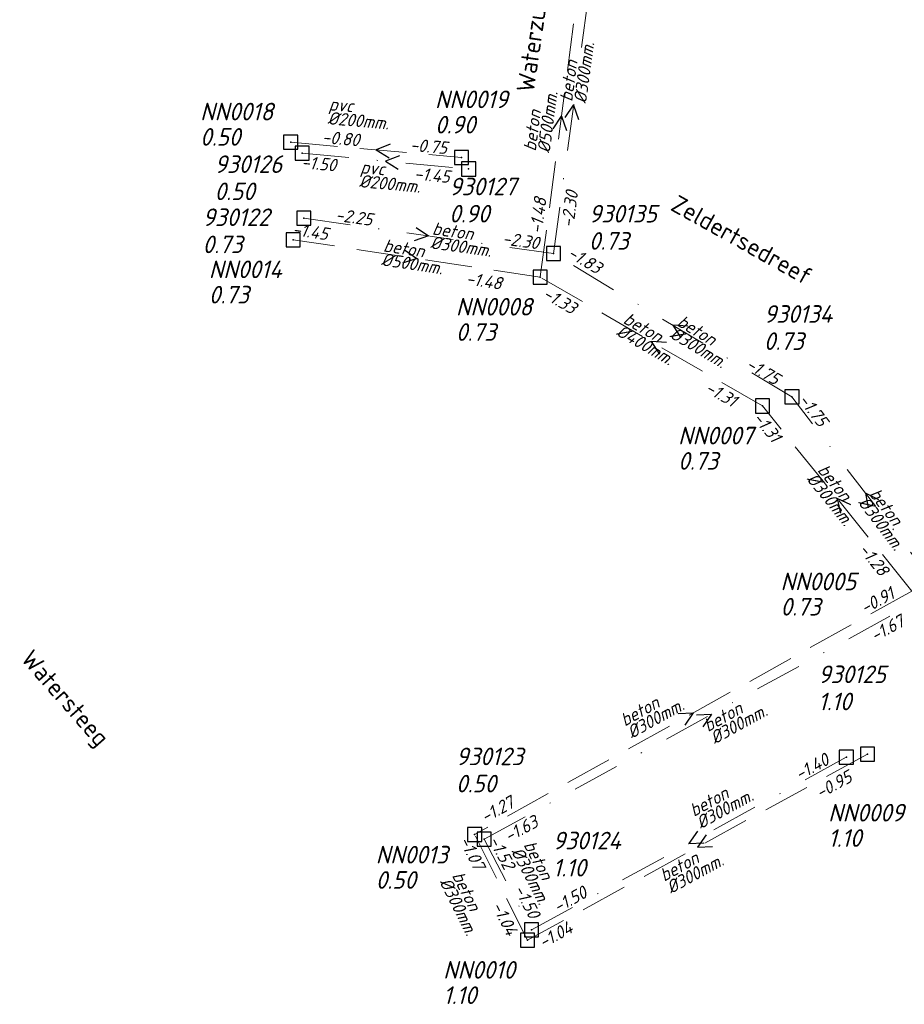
# Model space of a CAD drawing. Header units: metres. Extents: x 152202 to 157341, y 461610 to 468701.
# Tile 198 of 238: x 154157 to 154251, y 468007 to 468112. Entities that reach past the tile are written whole.
import ezdxf
from ezdxf.enums import TextEntityAlignment as Align

# ---------------------------------------------------------------- set-up
doc = ezdxf.new("R2010")
doc.units = ezdxf.units.M
doc.header["$PDMODE"] = 64
doc.header["$PDSIZE"] = 1.5
doc.linetypes.add('RI-HWA', pattern=[7.4, 5, -2.4])
doc.linetypes.add('RI-VWA', pattern=[11, 5, -3, 0, -3])
doc.layers.get('0').update_dxf_attribs({"linetype": 'CONTINUOUS'})
for name, color, linetype, lineweight in [('B-OI-RI-HWA-BOB-T18', 150, 'CONTINUOUS', 18), ('B-OI-RI-HWA-MATERIAAL-T18', 150, 'CONTINUOUS', 18), ('B-OI-RI-HWA-PUTDEKSELHOOGTE-T25', 150, 'CONTINUOUS', 25), ('B-OI-RI-HWA-PUTNUMMER-T25', 150, 'CONTINUOUS', 25), ('B-OI-RI-HWA_DIAMETER-T18', 150, 'CONTINUOUS', 18), ('B-OI-RI-HWA_RIOOLPUT-S', 150, 'CONTINUOUS', 25), ('B-OI-RI-HWA_TRANSPORTLEIDING-G', 150, 'RI-HWA', 18), ('B-OI-RI-STROOMRICHTING-S', 252, 'CONTINUOUS', 25), ('B-OI-RI-VWA-BOB-T18', 34, 'CONTINUOUS', 18), ('B-OI-RI-VWA-DIAMETER-T18', 34, 'CONTINUOUS', 18), ('B-OI-RI-VWA-MATERIAAL-T18', 34, 'CONTINUOUS', 18), ('B-OI-RI-VWA_PUTDEKSELHOOGTE-T25', 34, 'CONTINUOUS', 25), ('B-OI-RI-VWA_PUTNUMMER-T25', 34, 'CONTINUOUS', 25), ('B-OI-RI-VWA_RIOOLPUT-S', 34, 'CONTINUOUS', 25), ('B-OI-RI-VWA_TRANSPORTLEIDING-G', 34, 'RI-VWA', 18), ('B-RO-OG-TOPOGRAFIE-T18', 2, 'CONTINUOUS', 18)]:
    doc.layers.add(name, color=color, linetype=linetype, lineweight=lineweight)
doc.styles.add('NLCS-ISO-M200-T18', font='NLCS-ISO.ttf', dxfattribs={"height": 360})
doc.styles.add('NLCS-ISO-M750-T18_CURSIEF', font='NLCS-ISO.ttf', dxfattribs={"oblique": 15, "height": 1.35})
doc.styles.add('NLCS-ISO-M750-T25_CURSIEF', font='NLCS-ISO.ttf', dxfattribs={"oblique": 15, "height": 1.875})

# ---------------------------------------------------------------- blocks, each defined once
blk = doc.blocks.new('ACMAP_ANN_TEMPLATE_hwa-diam')
at = {"style": 'NLCS-ISO-M750-T18_CURSIEF', "oblique": 15}
blk.add_attdef('hwa-diam', (-3.7, -1.3), '', height=1.35, dxfattribs=at)
blk = doc.blocks.new('ACMAP_ANN_TEMPLATE_hwa-materiaal')
at = {"style": 'NLCS-ISO-M750-T18_CURSIEF', "oblique": 15}
blk.add_attdef('hwa-mat', (-3.7, 0.2), '', height=1.35, dxfattribs=at)
blk = doc.blocks.new('ACMAP_ANN_TEMPLATE_hwa-nap-l')
at = {"style": 'NLCS-ISO-M750-T18_CURSIEF', "oblique": 15}
blk.add_attdef('hwa-nap-l', (3.3, 0.2), '', height=1.35, dxfattribs=at)
blk = doc.blocks.new('ACMAP_ANN_TEMPLATE_hwa-nap-r')
at = {"style": 'NLCS-ISO-M750-T18_CURSIEF', "oblique": 15}
blk.add_attdef('hwa-nap-r', (-5.6, 0.2), '', height=1.35, dxfattribs=at)
blk = doc.blocks.new('ACMAP_ANN_TEMPLATE_vwa-diam')
at = {"style": 'NLCS-ISO-M750-T18_CURSIEF', "oblique": 15}
blk.add_attdef('vwa-diam', (0.3, -1.3), '', height=1.35, dxfattribs=at)
blk = doc.blocks.new('ACMAP_ANN_TEMPLATE_vwa-materiaal')
at = {"style": 'NLCS-ISO-M750-T18_CURSIEF', "oblique": 15}
blk.add_attdef('vwa-mat', (0.3, 0.2), '', height=1.35, dxfattribs=at)
blk = doc.blocks.new('ACMAP_ANN_TEMPLATE_vwa-nap-l')
at = {"style": 'NLCS-ISO-M750-T18_CURSIEF', "oblique": 15}
blk.add_attdef('vwa-nap-l', (3.3, 0.2), '', height=1.35, dxfattribs=at)
blk = doc.blocks.new('ACMAP_ANN_TEMPLATE_vwa-nap-r')
at = {"style": 'NLCS-ISO-M750-T18_CURSIEF', "oblique": 15}
blk.add_attdef('vwa-nap-r', (-5.6, 0.2), '', height=1.35, dxfattribs=at)
blk = doc.blocks.new('ACMAP_ANN_TEMPLATE_hwa-puth')
at = {"color": 0, "linetype": 'ByBlock', "style": 'NLCS-ISO-M750-T25_CURSIEF', "oblique": 15}
blk.add_attdef('hwa-puth', (-9, -6.8), '', height=1.88, dxfattribs=at)
blk = doc.blocks.new('ACMAP_ANN_TEMPLATE_hwa-putnr')
at = {"color": 0, "linetype": 'ByBlock', "style": 'NLCS-ISO-M750-T25_CURSIEF', "oblique": 15}
blk.add_attdef('hwa-putnr', (-9, -4.1), '', height=1.88, dxfattribs=at)
blk = doc.blocks.new('ACMAP_ANN_TEMPLATE_vwa-puth')
at = {"style": 'NLCS-ISO-M750-T25_CURSIEF', "oblique": 15}
blk.add_attdef('vwa-puth', (-3, 5), '', height=1.88, dxfattribs=at)
blk = doc.blocks.new('ACMAP_ANN_TEMPLATE_vwa-putnr')
at = {"style": 'NLCS-ISO-M750-T25_CURSIEF', "oblique": 15}
blk.add_attdef('vaw-putnr', (-3, 7.9), '', height=1.88, dxfattribs=at)

msp = doc.modelspace()

# ---------------------------------------------------------------- linework, layer by layer
at = {"layer": 'B-OI-RI-HWA_RIOOLPUT-S', "transparency": 33554623}
for p in [(154185.81, 468098.75), (154204.05, 468097.13), (154186.08, 468088.35), (154212.44, 468084.36), (154236.15, 468070.61), (154247.37, 468033.47), (154205.44, 468024.89), (154211.08, 468013.6)]:
    msp.add_point(p, dxfattribs=at)
at = {"layer": 'B-OI-RI-HWA_TRANSPORTLEIDING-G', "transparency": 33554623}
for p, q in [((154216.97, 468118.71), (154212.44, 468084.36)), ((154185.81, 468098.75), (154204.05, 468097.13)), ((154212.44, 468084.36), (154186.08, 468088.35)), ((154236.15, 468070.61), (154212.44, 468084.36)), ((154252.09, 468050.86), (154236.15, 468070.61)), ((154252.09, 468050.86), (154205.44, 468024.89)), ((154247.37, 468033.47), (154211.08, 468013.6)), ((154211.08, 468013.6), (154205.44, 468024.89))]:
    msp.add_line(p, q, dxfattribs=at)
at = {"layer": 'B-OI-RI-STROOMRICHTING-S', "transparency": 33554623}
for points in [[(154215.09, 468101.39), (154216, 468102.71), (154216.52, 468101.19)], [(154213.8, 468100.2), (154214.71, 468101.54), (154215.23, 468100.01)], [(154196.43, 468098.53), (154194.93, 468097.94), (154196.3, 468097.1)], [(154197.42, 468097.32), (154195.92, 468096.74), (154197.29, 468095.89)], [(154199.2, 468089.67), (154200.53, 468088.76), (154199, 468088.25)], [(154197.94, 468087.28), (154199.26, 468086.35), (154197.73, 468085.86)], [(154228.18, 468079.11), (154226.57, 468079.23), (154227.43, 468077.88)], [(154225.9, 468077.39), (154224.29, 468077.48), (154225.18, 468076.14)], [(154248.58, 468060.61), (154247.14, 468061.32), (154247.44, 468059.74)], [(154245.58, 468060.07), (154244.12, 468060.73), (154244.46, 468059.16)], [(154227.16, 468037.8), (154228.77, 468037.88), (154227.86, 468036.55)], [(154229.1, 468037.65), (154230.71, 468037.71), (154229.79, 468036.39)], [(154229.22, 468025.24), (154228.3, 468023.92), (154229.91, 468023.98)], [(154230.14, 468024.86), (154229.22, 468023.53), (154230.83, 468023.6)]]:
    msp.add_lwpolyline(points, dxfattribs=at)
at = {"layer": 'B-OI-RI-VWA_RIOOLPUT-S', "transparency": 33554623}
for p in [(154187.04, 468097.58), (154204.8, 468095.9), (154187.22, 468090.64), (154213.84, 468086.88), (154239.3, 468071.59), (154245.1, 468033.14), (154206.45, 468024.38), (154211.5, 468014.7)]:
    msp.add_point(p, dxfattribs=at)
at = {"layer": 'B-OI-RI-VWA_TRANSPORTLEIDING-G', "transparency": 33554623}
for p, q in [((154213.84, 468086.88), (154218.16, 468118.55)), ((154187.04, 468097.58), (154204.8, 468095.9)), ((154187.22, 468090.64), (154213.84, 468086.88)), ((154239.3, 468071.59), (154213.84, 468086.88)), ((154254.97, 468051.05), (154239.3, 468071.59)), ((154206.45, 468024.38), (154254.97, 468051.05)), ((154211.5, 468014.7), (154245.1, 468033.14)), ((154206.45, 468024.38), (154211.5, 468014.7))]:
    msp.add_line(p, q, dxfattribs=at)

# ---------------------------------------------------------------- block references
at = {"layer": 'B-OI-RI-HWA-BOB-T18', "transparency": 33554623}
ref = msp.add_blockref('ACMAP_ANN_TEMPLATE_hwa-nap-l', (154185.81, 468098.75), dxfattribs=dict(at, rotation=354.924547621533))
ref.add_attrib('hwa-nap-l', '-0.80', (154189.115, 468098.657), dxfattribs={"layer": '0', "color": 0, "linetype": 'ByBlock', "height": 1.35, "rotation": 354.92455, "style": 'NLCS-ISO-M750-T18_CURSIEF', "oblique": 15})
ref = msp.add_blockref('ACMAP_ANN_TEMPLATE_hwa-nap-r', (154204.05, 468097.13), dxfattribs=dict(at, rotation=354.924547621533))
ref.add_attrib('hwa-nap-r', '-0.75', (154198.49, 468097.825), dxfattribs={"layer": '0', "color": 0, "linetype": 'ByBlock', "height": 1.35, "rotation": 354.92455, "style": 'NLCS-ISO-M750-T18_CURSIEF', "oblique": 15})
ref = msp.add_blockref('ACMAP_ANN_TEMPLATE_hwa-nap-r', (154213.55, 468094.451), dxfattribs=dict(at, rotation=82.48731540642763))
ref.add_attrib('hwa-nap-r', '-1.48', (154212.619, 468088.925), dxfattribs={"layer": '0', "color": 0, "linetype": 'ByBlock', "height": 1.35, "rotation": 82.48732, "style": 'NLCS-ISO-M750-T18_CURSIEF', "oblique": 15})
ref = msp.add_blockref('ACMAP_ANN_TEMPLATE_hwa-nap-r', (154191.437, 468087.815), dxfattribs=dict(at, rotation=351.392722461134))
ref.add_attrib('hwa-nap-r', '-1.45', (154185.93, 468088.851), dxfattribs={"layer": '0', "color": 0, "linetype": 'ByBlock', "height": 1.35, "rotation": 351.39272, "style": 'NLCS-ISO-M750-T18_CURSIEF', "oblique": 15})
ref = msp.add_blockref('ACMAP_ANN_TEMPLATE_hwa-nap-l', (154201.144, 468083.883), dxfattribs=dict(at, rotation=351.392722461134))
ref.add_attrib('hwa-nap-l', '-1.48', (154204.437, 468083.586), dxfattribs={"layer": '0', "color": 0, "linetype": 'ByBlock', "height": 1.35, "rotation": 351.39272, "style": 'NLCS-ISO-M750-T18_CURSIEF', "oblique": 15})
ref = msp.add_blockref('ACMAP_ANN_TEMPLATE_hwa-nap-r', (154217.329, 468079.233), dxfattribs=dict(at, rotation=329.8895217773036))
ref.add_attrib('hwa-nap-r', '-1.33', (154212.585, 468082.215), dxfattribs={"layer": '0', "color": 0, "linetype": 'ByBlock', "height": 1.35, "rotation": 329.88952, "style": 'NLCS-ISO-M750-T18_CURSIEF', "oblique": 15})
ref = msp.add_blockref('ACMAP_ANN_TEMPLATE_hwa-nap-l', (154226.963, 468073.656), dxfattribs=dict(at, rotation=329.8895217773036))
ref.add_attrib('hwa-nap-l', '-1.31', (154229.918, 468072.174), dxfattribs={"layer": '0', "color": 0, "linetype": 'ByBlock', "height": 1.35, "rotation": 329.88952, "style": 'NLCS-ISO-M750-T18_CURSIEF', "oblique": 15})
ref = msp.add_blockref('ACMAP_ANN_TEMPLATE_hwa-nap-r', (154238.404, 468064.808), dxfattribs=dict(at, rotation=308.9066041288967))
ref.add_attrib('hwa-nap-r', '-1.31', (154235.042, 468069.291), dxfattribs={"layer": '0', "color": 0, "linetype": 'ByBlock', "height": 1.35, "rotation": 308.9066, "style": 'NLCS-ISO-M750-T18_CURSIEF', "oblique": 15})
ref = msp.add_blockref('ACMAP_ANN_TEMPLATE_hwa-nap-l', (154244.11, 468057.711), dxfattribs=dict(at, rotation=308.9066041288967))
ref.add_attrib('hwa-nap-l', '-1.28', (154246.338, 468055.269), dxfattribs={"layer": '0', "color": 0, "linetype": 'ByBlock', "height": 1.35, "rotation": 308.9066, "style": 'NLCS-ISO-M750-T18_CURSIEF', "oblique": 15})
ref = msp.add_blockref('ACMAP_ANN_TEMPLATE_hwa-nap-r', (154252.09, 468050.86), dxfattribs=dict(at, rotation=28.33515558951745))
ref.add_attrib('hwa-nap-r', '-0.91', (154247.066, 468048.378), dxfattribs={"layer": '0', "color": 0, "linetype": 'ByBlock', "height": 1.35, "rotation": 28.33516, "style": 'NLCS-ISO-M750-T18_CURSIEF', "oblique": 15})
ref = msp.add_blockref('ACMAP_ANN_TEMPLATE_hwa-nap-l', (154239.511, 468026.897), dxfattribs=dict(at, rotation=28.70219295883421))
ref.add_attrib('hwa-nap-l', '-0.95', (154242.309, 468028.657), dxfattribs={"layer": '0', "color": 0, "linetype": 'ByBlock', "height": 1.35, "rotation": 28.70219, "style": 'NLCS-ISO-M750-T18_CURSIEF', "oblique": 15})
ref = msp.add_blockref('ACMAP_ANN_TEMPLATE_hwa-nap-r', (154211.569, 468028.627), dxfattribs=dict(at, rotation=29.10463496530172))
ref.add_attrib('hwa-nap-r', '-1.27', (154206.578, 468026.077), dxfattribs={"layer": '0', "color": 0, "linetype": 'ByBlock', "height": 1.35, "rotation": 29.10463, "style": 'NLCS-ISO-M750-T18_CURSIEF', "oblique": 15})
ref = msp.add_blockref('ACMAP_ANN_TEMPLATE_hwa-nap-r', (154206.073, 468019.17), dxfattribs=dict(at, rotation=296.5447479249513))
ref.add_attrib('hwa-nap-r', '-1.07', (154203.749, 468024.269), dxfattribs={"layer": '0', "color": 0, "linetype": 'ByBlock', "height": 1.35, "rotation": 296.54475, "style": 'NLCS-ISO-M750-T18_CURSIEF', "oblique": 15})
ref = msp.add_blockref('ACMAP_ANN_TEMPLATE_hwa-nap-l', (154205.556, 468020.176), dxfattribs=dict(at, rotation=296.5447479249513))
ref.add_attrib('hwa-nap-l', '-1.04', (154207.209, 468017.314), dxfattribs={"layer": '0', "color": 0, "linetype": 'ByBlock', "height": 1.35, "rotation": 296.54475, "style": 'NLCS-ISO-M750-T18_CURSIEF', "oblique": 15})
ref = msp.add_blockref('ACMAP_ANN_TEMPLATE_hwa-nap-r', (154217.755, 468015.21), dxfattribs=dict(at, rotation=28.70219295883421))
ref.add_attrib('hwa-nap-r', '-1.04', (154212.747, 468012.696), dxfattribs={"layer": '0', "color": 0, "linetype": 'ByBlock', "height": 1.35, "rotation": 28.70219, "style": 'NLCS-ISO-M750-T18_CURSIEF', "oblique": 15})
at = {"layer": 'B-OI-RI-HWA-MATERIAAL-T18', "transparency": 33554623}
ref = msp.add_blockref('ACMAP_ANN_TEMPLATE_hwa-materiaal', (154193.514, 468101.648), dxfattribs=dict(at, rotation=354.924547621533))
ref.add_attrib('hwa-mat', 'pvc', (154189.847, 468102.174), dxfattribs={"layer": '0', "color": 0, "linetype": 'ByBlock', "height": 1.35, "rotation": 354.92455, "style": 'NLCS-ISO-M750-T18_CURSIEF', "oblique": 15})
ref = msp.add_blockref('ACMAP_ANN_TEMPLATE_hwa-materiaal', (154212.639, 468101.382), dxfattribs=dict(at, rotation=82.48731540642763))
ref.add_attrib('hwa-mat', 'beton', (154211.957, 468097.74), dxfattribs={"layer": '0', "color": 0, "linetype": 'ByBlock', "height": 1.35, "rotation": 82.48732, "style": 'NLCS-ISO-M750-T18_CURSIEF', "oblique": 15})
ref = msp.add_blockref('ACMAP_ANN_TEMPLATE_hwa-materiaal', (154199.26, 468086.355), dxfattribs=dict(at, rotation=351.392722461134))
ref.add_attrib('hwa-mat', 'beton', (154195.632, 468087.106), dxfattribs={"layer": '0', "color": 0, "linetype": 'ByBlock', "height": 1.35, "rotation": 351.39272, "style": 'NLCS-ISO-M750-T18_CURSIEF', "oblique": 15})
ref = msp.add_blockref('ACMAP_ANN_TEMPLATE_hwa-materiaal', (154224.295, 468077.485), dxfattribs=dict(at, rotation=329.8895217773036))
ref.add_attrib('hwa-mat', 'beton', (154221.195, 468079.514), dxfattribs={"layer": '0', "color": 0, "linetype": 'ByBlock', "height": 1.35, "rotation": 329.88952, "style": 'NLCS-ISO-M750-T18_CURSIEF', "oblique": 15})
ref = msp.add_blockref('ACMAP_ANN_TEMPLATE_hwa-materiaal', (154244.12, 468060.735), dxfattribs=dict(at, rotation=308.9066041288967))
ref.add_attrib('hwa-mat', 'beton', (154241.952, 468063.74), dxfattribs={"layer": '0', "color": 0, "linetype": 'ByBlock', "height": 1.35, "rotation": 308.9066, "style": 'NLCS-ISO-M750-T18_CURSIEF', "oblique": 15})
ref = msp.add_blockref('ACMAP_ANN_TEMPLATE_hwa-materiaal', (154224.79, 468038.012), dxfattribs=dict(at, rotation=29.10463496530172))
ref.add_attrib('hwa-mat', 'beton', (154221.459, 468036.387), dxfattribs={"layer": '0', "color": 0, "linetype": 'ByBlock', "height": 1.35, "rotation": 29.10463, "style": 'NLCS-ISO-M750-T18_CURSIEF', "oblique": 15})
ref = msp.add_blockref('ACMAP_ANN_TEMPLATE_hwa-materiaal', (154228.997, 468021.435), dxfattribs=dict(at, rotation=28.70219295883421))
ref.add_attrib('hwa-mat', 'beton', (154225.655, 468019.834), dxfattribs={"layer": '0', "color": 0, "linetype": 'ByBlock', "height": 1.35, "rotation": 28.70219, "style": 'NLCS-ISO-M750-T18_CURSIEF', "oblique": 15})
ref = msp.add_blockref('ACMAP_ANN_TEMPLATE_hwa-materiaal', (154204.462, 468017.118), dxfattribs=dict(at, rotation=296.5447479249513))
ref.add_attrib('hwa-mat', 'beton', (154202.987, 468020.517), dxfattribs={"layer": '0', "color": 0, "linetype": 'ByBlock', "height": 1.35, "rotation": 296.54475, "style": 'NLCS-ISO-M750-T18_CURSIEF', "oblique": 15})
at = {"layer": 'B-OI-RI-HWA-PUTDEKSELHOOGTE-T25', "transparency": 33554623}
for p, values in [((154210.209, 468106.488), {'hwa-puth': '0.90'}), ((154185.148, 468105.184), {'hwa-puth': '0.50'}), ((154186.08, 468088.35), {'hwa-puth': '0.73'}), ((154212.44, 468084.36), {'hwa-puth': '0.73'}), ((154236.15, 468070.61), {'hwa-puth': '0.73'}), ((154247.073, 468055.044), {'hwa-puth': '0.73'}), ((154252.163, 468030.372), {'hwa-puth': '1.10'}), ((154203.882, 468025.894), {'hwa-puth': '0.50'}), ((154211.08, 468013.6), {'hwa-puth': '1.10'})]:
    msp.add_blockref('ACMAP_ANN_TEMPLATE_hwa-puth', p, dxfattribs=at).add_auto_attribs(values)
at = {"layer": 'B-OI-RI-HWA-PUTNUMMER-T25', "transparency": 33554623}
for p, values in [((154210.209, 468106.488), {'hwa-putnr': 'NN0019'}), ((154185.148, 468105.184), {'hwa-putnr': 'NN0018'}), ((154186.08, 468088.35), {'hwa-putnr': 'NN0014'}), ((154212.44, 468084.36), {'hwa-putnr': 'NN0008'}), ((154236.15, 468070.61), {'hwa-putnr': 'NN0007'}), ((154247.073, 468055.044), {'hwa-putnr': 'NN0005'}), ((154252.163, 468030.372), {'hwa-putnr': 'NN0009'}), ((154203.882, 468025.894), {'hwa-putnr': 'NN0013'}), ((154211.08, 468013.6), {'hwa-putnr': 'NN0010'})]:
    msp.add_blockref('ACMAP_ANN_TEMPLATE_hwa-putnr', p, dxfattribs=at).add_auto_attribs(values)
at = {"layer": 'B-OI-RI-HWA_DIAMETER-T18', "transparency": 33554623}
ref = msp.add_blockref('ACMAP_ANN_TEMPLATE_hwa-diam', (154212.639, 468101.382), dxfattribs=dict(at, rotation=82.48731540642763))
ref.add_attrib('hwa-diam', '%%c500mm.', (154213.444, 468097.544), dxfattribs={"layer": '0', "color": 0, "linetype": 'ByBlock', "height": 1.35, "rotation": 82.48732, "style": 'NLCS-ISO-M750-T18_CURSIEF', "oblique": 15})
ref = msp.add_blockref('ACMAP_ANN_TEMPLATE_hwa-diam', (154193.514, 468101.648), dxfattribs=dict(at, rotation=354.924547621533))
ref.add_attrib('hwa-diam', '%%c200mm.', (154189.714, 468100.68), dxfattribs={"layer": '0', "color": 0, "linetype": 'ByBlock', "height": 1.35, "rotation": 354.92455, "style": 'NLCS-ISO-M750-T18_CURSIEF', "oblique": 15})
ref = msp.add_blockref('ACMAP_ANN_TEMPLATE_hwa-diam', (154199.26, 468086.355), dxfattribs=dict(at, rotation=351.392722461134))
ref.add_attrib('hwa-diam', '%%c500mm.', (154195.407, 468085.623), dxfattribs={"layer": '0', "color": 0, "linetype": 'ByBlock', "height": 1.35, "rotation": 351.39272, "style": 'NLCS-ISO-M750-T18_CURSIEF', "oblique": 15})
ref = msp.add_blockref('ACMAP_ANN_TEMPLATE_hwa-diam', (154224.295, 468077.485), dxfattribs=dict(at, rotation=329.8895217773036))
ref.add_attrib('hwa-diam', '%%c400mm.', (154220.442, 468078.217), dxfattribs={"layer": '0', "color": 0, "linetype": 'ByBlock', "height": 1.35, "rotation": 329.88952, "style": 'NLCS-ISO-M750-T18_CURSIEF', "oblique": 15})
ref = msp.add_blockref('ACMAP_ANN_TEMPLATE_hwa-diam', (154244.12, 468060.735), dxfattribs=dict(at, rotation=308.9066041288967))
ref.add_attrib('hwa-diam', '%%c300mm.', (154240.785, 468062.798), dxfattribs={"layer": '0', "color": 0, "linetype": 'ByBlock', "height": 1.35, "rotation": 308.9066, "style": 'NLCS-ISO-M750-T18_CURSIEF', "oblique": 15})
ref = msp.add_blockref('ACMAP_ANN_TEMPLATE_hwa-diam', (154224.79, 468038.012), dxfattribs=dict(at, rotation=29.10463496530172))
ref.add_attrib('hwa-diam', '%%c300mm.', (154222.189, 468035.076), dxfattribs={"layer": '0', "color": 0, "linetype": 'ByBlock', "height": 1.35, "rotation": 29.10463, "style": 'NLCS-ISO-M750-T18_CURSIEF', "oblique": 15})
ref = msp.add_blockref('ACMAP_ANN_TEMPLATE_hwa-diam', (154228.997, 468021.435), dxfattribs=dict(at, rotation=28.70219295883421))
ref.add_attrib('hwa-diam', '%%c300mm.', (154226.375, 468018.518), dxfattribs={"layer": '0', "color": 0, "linetype": 'ByBlock', "height": 1.35, "rotation": 28.70219, "style": 'NLCS-ISO-M750-T18_CURSIEF', "oblique": 15})
ref = msp.add_blockref('ACMAP_ANN_TEMPLATE_hwa-diam', (154204.462, 468017.118), dxfattribs=dict(at, rotation=296.5447479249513))
ref.add_attrib('hwa-diam', '%%c300mm.', (154201.646, 468019.847), dxfattribs={"layer": '0', "color": 0, "linetype": 'ByBlock', "height": 1.35, "rotation": 296.54475, "style": 'NLCS-ISO-M750-T18_CURSIEF', "oblique": 15})
at = {"layer": 'B-OI-RI-VWA-BOB-T18', "transparency": 33554623}
ref = msp.add_blockref('ACMAP_ANN_TEMPLATE_vwa-nap-l', (154183.596, 468096.089), dxfattribs=dict(at, rotation=354.5962086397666))
ref.add_attrib('vwa-nap-l', '-1.50', (154186.901, 468095.978), dxfattribs={"layer": '0', "color": 0, "linetype": 'ByBlock', "height": 1.35, "rotation": 354.59621, "style": 'NLCS-ISO-M750-T18_CURSIEF', "oblique": 15})
ref = msp.add_blockref('ACMAP_ANN_TEMPLATE_vwa-nap-r', (154204.494, 468094.027), dxfattribs=dict(at, rotation=354.5962086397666))
ref.add_attrib('vwa-nap-r', '-1.45', (154198.938, 468094.754), dxfattribs={"layer": '0', "color": 0, "linetype": 'ByBlock', "height": 1.35, "rotation": 354.59621, "style": 'NLCS-ISO-M750-T18_CURSIEF', "oblique": 15})
ref = msp.add_blockref('ACMAP_ANN_TEMPLATE_vwa-nap-l', (154215.715, 468086.268), dxfattribs=dict(at, rotation=82.23241200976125))
ref.add_attrib('vwa-nap-l', '-2.30', (154215.963, 468089.565), dxfattribs={"layer": '0', "color": 0, "linetype": 'ByBlock', "height": 1.35, "rotation": 82.23241, "style": 'NLCS-ISO-M750-T18_CURSIEF', "oblique": 15})
ref = msp.add_blockref('ACMAP_ANN_TEMPLATE_vwa-nap-l', (154187.22, 468090.64), dxfattribs=dict(at, rotation=351.9603170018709))
ref.add_attrib('vwa-nap-l', '-2.25', (154190.516, 468090.376), dxfattribs={"layer": '0', "color": 0, "linetype": 'ByBlock', "height": 1.35, "rotation": 351.96032, "style": 'NLCS-ISO-M750-T18_CURSIEF', "oblique": 15})
ref = msp.add_blockref('ACMAP_ANN_TEMPLATE_vwa-nap-r', (154213.84, 468086.88), dxfattribs=dict(at, rotation=351.9603170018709))
ref.add_attrib('vwa-nap-r', '-2.30', (154208.323, 468087.861), dxfattribs={"layer": '0', "color": 0, "linetype": 'ByBlock', "height": 1.35, "rotation": 351.96032, "style": 'NLCS-ISO-M750-T18_CURSIEF', "oblique": 15})
ref = msp.add_blockref('ACMAP_ANN_TEMPLATE_vwa-nap-r', (154219.928, 468083.533), dxfattribs=dict(at, rotation=329.013082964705))
ref.add_attrib('vwa-nap-r', '-1.83', (154215.23, 468086.587), dxfattribs={"layer": '0', "color": 0, "linetype": 'ByBlock', "height": 1.35, "rotation": 329.01308, "style": 'NLCS-ISO-M750-T18_CURSIEF', "oblique": 15})
ref = msp.add_blockref('ACMAP_ANN_TEMPLATE_vwa-nap-l', (154231.333, 468076.236), dxfattribs=dict(at, rotation=329.013082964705))
ref.add_attrib('vwa-nap-l', '-1.75', (154234.265, 468074.708), dxfattribs={"layer": '0', "color": 0, "linetype": 'ByBlock', "height": 1.35, "rotation": 329.01308, "style": 'NLCS-ISO-M750-T18_CURSIEF', "oblique": 15})
ref = msp.add_blockref('ACMAP_ANN_TEMPLATE_vwa-nap-r', (154243.15, 468066.678), dxfattribs=dict(at, rotation=307.3400700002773))
ref.add_attrib('vwa-nap-r', '-1.75', (154239.913, 468071.251), dxfattribs={"layer": '0', "color": 0, "linetype": 'ByBlock', "height": 1.35, "rotation": 307.34007, "style": 'NLCS-ISO-M750-T18_CURSIEF', "oblique": 15})
ref = msp.add_blockref('ACMAP_ANN_TEMPLATE_vwa-nap-r', (154253.149, 468047.922), dxfattribs=dict(at, rotation=28.79628584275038))
ref.add_attrib('vwa-nap-r', '-1.67', (154248.145, 468045.4), dxfattribs={"layer": '0', "color": 0, "linetype": 'ByBlock', "height": 1.35, "rotation": 28.79629, "style": 'NLCS-ISO-M750-T18_CURSIEF', "oblique": 15})
ref = msp.add_blockref('ACMAP_ANN_TEMPLATE_vwa-nap-r', (154245.1, 468033.14), dxfattribs=dict(at, rotation=28.75839946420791))
ref.add_attrib('vwa-nap-r', '-1.40', (154240.095, 468030.621), dxfattribs={"layer": '0', "color": 0, "linetype": 'ByBlock', "height": 1.35, "rotation": 28.7584, "style": 'NLCS-ISO-M750-T18_CURSIEF', "oblique": 15})
ref = msp.add_blockref('ACMAP_ANN_TEMPLATE_vwa-nap-l', (154206.277, 468022.232), dxfattribs=dict(at, rotation=28.79628584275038))
ref.add_attrib('vwa-nap-l', '-1.63', (154209.072, 468023.997), dxfattribs={"layer": '0', "color": 0, "linetype": 'ByBlock', "height": 1.35, "rotation": 28.79629, "style": 'NLCS-ISO-M750-T18_CURSIEF', "oblique": 15})
ref = msp.add_blockref('ACMAP_ANN_TEMPLATE_vwa-nap-l', (154205.184, 468027.139), dxfattribs=dict(at, rotation=297.5507887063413))
ref.add_attrib('vwa-nap-l', '-1.52', (154206.888, 468024.306), dxfattribs={"layer": '0', "color": 0, "linetype": 'ByBlock', "height": 1.35, "rotation": 297.55079, "style": 'NLCS-ISO-M750-T18_CURSIEF', "oblique": 15})
ref = msp.add_blockref('ACMAP_ANN_TEMPLATE_vwa-nap-r', (154211.989, 468014.039), dxfattribs=dict(at, rotation=297.5507887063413))
ref.add_attrib('vwa-nap-r', '-1.50', (154209.576, 468019.096), dxfattribs={"layer": '0', "color": 0, "linetype": 'ByBlock', "height": 1.35, "rotation": 297.55079, "style": 'NLCS-ISO-M750-T18_CURSIEF', "oblique": 15})
ref = msp.add_blockref('ACMAP_ANN_TEMPLATE_vwa-nap-l', (154211.5, 468014.7), dxfattribs=dict(at, rotation=28.75839946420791))
ref.add_attrib('vwa-nap-l', '-1.50', (154214.297, 468016.463), dxfattribs={"layer": '0', "color": 0, "linetype": 'ByBlock', "height": 1.35, "rotation": 28.7584, "style": 'NLCS-ISO-M750-T18_CURSIEF', "oblique": 15})
at = {"layer": 'B-OI-RI-VWA-DIAMETER-T18', "transparency": 33554623}
ref = msp.add_blockref('ACMAP_ANN_TEMPLATE_vwa-diam', (154216, 468102.715), dxfattribs=dict(at, rotation=82.23241200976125))
ref.add_attrib('vwa-diam', '%%c300mm.', (154217.329, 468102.837), dxfattribs={"layer": '0', "color": 0, "linetype": 'ByBlock', "height": 1.35, "rotation": 82.23241, "style": 'NLCS-ISO-M750-T18_CURSIEF', "oblique": 15})
ref = msp.add_blockref('ACMAP_ANN_TEMPLATE_vwa-diam', (154192.897, 468095.288), dxfattribs=dict(at, rotation=354.5962086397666))
ref.add_attrib('vwa-diam', '%%c200mm.', (154193.074, 468093.965), dxfattribs={"layer": '0', "color": 0, "linetype": 'ByBlock', "height": 1.35, "rotation": 354.59621, "style": 'NLCS-ISO-M750-T18_CURSIEF', "oblique": 15})
ref = msp.add_blockref('ACMAP_ANN_TEMPLATE_vwa-diam', (154200.53, 468088.76), dxfattribs=dict(at, rotation=351.9603170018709))
ref.add_attrib('vwa-diam', '%%c300mm.', (154200.645, 468087.431), dxfattribs={"layer": '0', "color": 0, "linetype": 'ByBlock', "height": 1.35, "rotation": 351.96032, "style": 'NLCS-ISO-M750-T18_CURSIEF', "oblique": 15})
ref = msp.add_blockref('ACMAP_ANN_TEMPLATE_vwa-diam', (154226.57, 468079.235), dxfattribs=dict(at, rotation=329.013082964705))
ref.add_attrib('vwa-diam', '%%c300mm.', (154226.158, 468077.966), dxfattribs={"layer": '0', "color": 0, "linetype": 'ByBlock', "height": 1.35, "rotation": 329.01308, "style": 'NLCS-ISO-M750-T18_CURSIEF', "oblique": 15})
ref = msp.add_blockref('ACMAP_ANN_TEMPLATE_vwa-diam', (154247.135, 468061.32), dxfattribs=dict(at, rotation=307.3400700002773))
ref.add_attrib('vwa-diam', '%%c300mm.', (154246.283, 468060.293), dxfattribs={"layer": '0', "color": 0, "linetype": 'ByBlock', "height": 1.35, "rotation": 307.34007, "style": 'NLCS-ISO-M750-T18_CURSIEF', "oblique": 15})
ref = msp.add_blockref('ACMAP_ANN_TEMPLATE_vwa-diam', (154230.162, 468035.478), dxfattribs=dict(at, rotation=28.79628584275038))
ref.add_attrib('vwa-diam', '%%c300mm.', (154231.051, 468034.484), dxfattribs={"layer": '0', "color": 0, "linetype": 'ByBlock', "height": 1.35, "rotation": 28.79629, "style": 'NLCS-ISO-M750-T18_CURSIEF', "oblique": 15})
ref = msp.add_blockref('ACMAP_ANN_TEMPLATE_vwa-diam', (154228.666, 468026.431), dxfattribs=dict(at, rotation=28.75839946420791))
ref.add_attrib('vwa-diam', '%%c300mm.', (154229.554, 468025.435), dxfattribs={"layer": '0', "color": 0, "linetype": 'ByBlock', "height": 1.35, "rotation": 28.7584, "style": 'NLCS-ISO-M750-T18_CURSIEF', "oblique": 15})
ref = msp.add_blockref('ACMAP_ANN_TEMPLATE_vwa-diam', (154210.306, 468023.964), dxfattribs=dict(at, rotation=297.5507887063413))
ref.add_attrib('vwa-diam', '%%c300mm.', (154209.292, 468023.097), dxfattribs={"layer": '0', "color": 0, "linetype": 'ByBlock', "height": 1.35, "rotation": 297.55079, "style": 'NLCS-ISO-M750-T18_CURSIEF', "oblique": 15})
at = {"layer": 'B-OI-RI-VWA-MATERIAAL-T18', "transparency": 33554623}
ref = msp.add_blockref('ACMAP_ANN_TEMPLATE_vwa-materiaal', (154216, 468102.715), dxfattribs=dict(at, rotation=82.23241200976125))
ref.add_attrib('vwa-mat', 'beton', (154215.842, 468103.039), dxfattribs={"layer": '0', "color": 0, "linetype": 'ByBlock', "height": 1.35, "rotation": 82.23241, "style": 'NLCS-ISO-M750-T18_CURSIEF', "oblique": 15})
ref = msp.add_blockref('ACMAP_ANN_TEMPLATE_vwa-materiaal', (154192.897, 468095.288), dxfattribs=dict(at, rotation=354.5962086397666))
ref.add_attrib('vwa-mat', 'pvc', (154193.215, 468095.458), dxfattribs={"layer": '0', "color": 0, "linetype": 'ByBlock', "height": 1.35, "rotation": 354.59621, "style": 'NLCS-ISO-M750-T18_CURSIEF', "oblique": 15})
ref = msp.add_blockref('ACMAP_ANN_TEMPLATE_vwa-materiaal', (154200.53, 468088.76), dxfattribs=dict(at, rotation=351.9603170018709))
ref.add_attrib('vwa-mat', 'beton', (154200.855, 468088.916), dxfattribs={"layer": '0', "color": 0, "linetype": 'ByBlock', "height": 1.35, "rotation": 351.96032, "style": 'NLCS-ISO-M750-T18_CURSIEF', "oblique": 15})
ref = msp.add_blockref('ACMAP_ANN_TEMPLATE_vwa-materiaal', (154226.57, 468079.235), dxfattribs=dict(at, rotation=329.013082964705))
ref.add_attrib('vwa-mat', 'beton', (154226.93, 468079.252), dxfattribs={"layer": '0', "color": 0, "linetype": 'ByBlock', "height": 1.35, "rotation": 329.01308, "style": 'NLCS-ISO-M750-T18_CURSIEF', "oblique": 15})
ref = msp.add_blockref('ACMAP_ANN_TEMPLATE_vwa-materiaal', (154247.135, 468061.32), dxfattribs=dict(at, rotation=307.3400700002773))
ref.add_attrib('vwa-mat', 'beton', (154247.476, 468061.203), dxfattribs={"layer": '0', "color": 0, "linetype": 'ByBlock', "height": 1.35, "rotation": 307.34007, "style": 'NLCS-ISO-M750-T18_CURSIEF', "oblique": 15})
ref = msp.add_blockref('ACMAP_ANN_TEMPLATE_vwa-materiaal', (154230.162, 468035.478), dxfattribs=dict(at, rotation=28.79628584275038))
ref.add_attrib('vwa-mat', 'beton', (154230.328, 468035.798), dxfattribs={"layer": '0', "color": 0, "linetype": 'ByBlock', "height": 1.35, "rotation": 28.79629, "style": 'NLCS-ISO-M750-T18_CURSIEF', "oblique": 15})
ref = msp.add_blockref('ACMAP_ANN_TEMPLATE_vwa-materiaal', (154228.666, 468026.431), dxfattribs=dict(at, rotation=28.75839946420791))
ref.add_attrib('vwa-mat', 'beton', (154228.832, 468026.75), dxfattribs={"layer": '0', "color": 0, "linetype": 'ByBlock', "height": 1.35, "rotation": 28.7584, "style": 'NLCS-ISO-M750-T18_CURSIEF', "oblique": 15})
ref = msp.add_blockref('ACMAP_ANN_TEMPLATE_vwa-materiaal', (154210.306, 468023.964), dxfattribs=dict(at, rotation=297.5507887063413))
ref.add_attrib('vwa-mat', 'beton', (154210.622, 468023.791), dxfattribs={"layer": '0', "color": 0, "linetype": 'ByBlock', "height": 1.35, "rotation": 297.55079, "style": 'NLCS-ISO-M750-T18_CURSIEF', "oblique": 15})
at = {"layer": 'B-OI-RI-VWA_PUTDEKSELHOOGTE-T25', "transparency": 33554623}
ref = msp.add_blockref('ACMAP_ANN_TEMPLATE_vwa-puth', (154180.688, 468087.576), dxfattribs=at)
ref.add_attrib('vwa-puth', '0.50', (154177.688, 468092.576), dxfattribs={"layer": '0', "color": 0, "linetype": 'ByBlock', "height": 1.875, "style": 'NLCS-ISO-M750-T25_CURSIEF', "oblique": 15})
ref = msp.add_blockref('ACMAP_ANN_TEMPLATE_vwa-puth', (154205.726, 468085.191), dxfattribs=at)
ref.add_attrib('vwa-puth', '0.90', (154202.726, 468090.191), dxfattribs={"layer": '0', "color": 0, "linetype": 'ByBlock', "height": 1.875, "style": 'NLCS-ISO-M750-T25_CURSIEF', "oblique": 15})
ref = msp.add_blockref('ACMAP_ANN_TEMPLATE_vwa-puth', (154179.412, 468081.914), dxfattribs=at)
ref.add_attrib('vwa-puth', '0.73', (154176.412, 468086.914), dxfattribs={"layer": '0', "color": 0, "linetype": 'ByBlock', "height": 1.875, "style": 'NLCS-ISO-M750-T25_CURSIEF', "oblique": 15})
ref = msp.add_blockref('ACMAP_ANN_TEMPLATE_vwa-puth', (154220.627, 468082.287), dxfattribs=at)
ref.add_attrib('vwa-puth', '0.73', (154217.627, 468087.287), dxfattribs={"layer": '0', "color": 0, "linetype": 'ByBlock', "height": 1.875, "style": 'NLCS-ISO-M750-T25_CURSIEF', "oblique": 15})
ref = msp.add_blockref('ACMAP_ANN_TEMPLATE_vwa-puth', (154239.3, 468071.59), dxfattribs=at)
ref.add_attrib('vwa-puth', '0.73', (154236.3, 468076.59), dxfattribs={"layer": '0', "color": 0, "linetype": 'ByBlock', "height": 1.875, "style": 'NLCS-ISO-M750-T25_CURSIEF', "oblique": 15})
ref = msp.add_blockref('ACMAP_ANN_TEMPLATE_vwa-puth', (154245.1, 468033.14), dxfattribs=at)
ref.add_attrib('vwa-puth', '1.10', (154242.1, 468038.14), dxfattribs={"layer": '0', "color": 0, "linetype": 'ByBlock', "height": 1.875, "style": 'NLCS-ISO-M750-T25_CURSIEF', "oblique": 15})
ref = msp.add_blockref('ACMAP_ANN_TEMPLATE_vwa-puth', (154206.45, 468024.38), dxfattribs=at)
ref.add_attrib('vwa-puth', '0.50', (154203.45, 468029.38), dxfattribs={"layer": '0', "color": 0, "linetype": 'ByBlock', "height": 1.875, "style": 'NLCS-ISO-M750-T25_CURSIEF', "oblique": 15})
ref = msp.add_blockref('ACMAP_ANN_TEMPLATE_vwa-puth', (154216.776, 468015.403), dxfattribs=at)
ref.add_attrib('vwa-puth', '1.10', (154213.776, 468020.403), dxfattribs={"layer": '0', "color": 0, "linetype": 'ByBlock', "height": 1.875, "style": 'NLCS-ISO-M750-T25_CURSIEF', "oblique": 15})
at = {"layer": 'B-OI-RI-VWA_PUTNUMMER-T25', "transparency": 33554623}
ref = msp.add_blockref('ACMAP_ANN_TEMPLATE_vwa-putnr', (154180.688, 468087.576), dxfattribs=at)
ref.add_attrib('vaw-putnr', '930126', (154177.688, 468095.476), dxfattribs={"layer": '0', "color": 0, "linetype": 'ByBlock', "height": 1.875, "style": 'NLCS-ISO-M750-T25_CURSIEF', "oblique": 15})
ref = msp.add_blockref('ACMAP_ANN_TEMPLATE_vwa-putnr', (154205.726, 468085.191), dxfattribs=at)
ref.add_attrib('vaw-putnr', '930127', (154202.726, 468093.091), dxfattribs={"layer": '0', "color": 0, "linetype": 'ByBlock', "height": 1.875, "style": 'NLCS-ISO-M750-T25_CURSIEF', "oblique": 15})
ref = msp.add_blockref('ACMAP_ANN_TEMPLATE_vwa-putnr', (154179.412, 468081.914), dxfattribs=at)
ref.add_attrib('vaw-putnr', '930122', (154176.412, 468089.814), dxfattribs={"layer": '0', "color": 0, "linetype": 'ByBlock', "height": 1.875, "style": 'NLCS-ISO-M750-T25_CURSIEF', "oblique": 15})
ref = msp.add_blockref('ACMAP_ANN_TEMPLATE_vwa-putnr', (154220.627, 468082.287), dxfattribs=at)
ref.add_attrib('vaw-putnr', '930135', (154217.627, 468090.187), dxfattribs={"layer": '0', "color": 0, "linetype": 'ByBlock', "height": 1.875, "style": 'NLCS-ISO-M750-T25_CURSIEF', "oblique": 15})
ref = msp.add_blockref('ACMAP_ANN_TEMPLATE_vwa-putnr', (154239.3, 468071.59), dxfattribs=at)
ref.add_attrib('vaw-putnr', '930134', (154236.3, 468079.49), dxfattribs={"layer": '0', "color": 0, "linetype": 'ByBlock', "height": 1.875, "style": 'NLCS-ISO-M750-T25_CURSIEF', "oblique": 15})
ref = msp.add_blockref('ACMAP_ANN_TEMPLATE_vwa-putnr', (154245.1, 468033.14), dxfattribs=at)
ref.add_attrib('vaw-putnr', '930125', (154242.1, 468041.04), dxfattribs={"layer": '0', "color": 0, "linetype": 'ByBlock', "height": 1.875, "style": 'NLCS-ISO-M750-T25_CURSIEF', "oblique": 15})
ref = msp.add_blockref('ACMAP_ANN_TEMPLATE_vwa-putnr', (154206.45, 468024.38), dxfattribs=at)
ref.add_attrib('vaw-putnr', '930123', (154203.45, 468032.28), dxfattribs={"layer": '0', "color": 0, "linetype": 'ByBlock', "height": 1.875, "style": 'NLCS-ISO-M750-T25_CURSIEF', "oblique": 15})
ref = msp.add_blockref('ACMAP_ANN_TEMPLATE_vwa-putnr', (154216.776, 468015.403), dxfattribs=at)
ref.add_attrib('vaw-putnr', '930124', (154213.776, 468023.303), dxfattribs={"layer": '0', "color": 0, "linetype": 'ByBlock', "height": 1.875, "style": 'NLCS-ISO-M750-T25_CURSIEF', "oblique": 15})

# ---------------------------------------------------------------- texts
at = {"layer": 'B-RO-OG-TOPOGRAFIE-T18', "style": 'NLCS-ISO-M200-T18'}
for s, rotation, p in [('Waterzuring', 81.7, (154212.056, 468110.673)), ('Zeldertsedreef', 330.8, (154233.954, 468088.332)), ('Watersteeg', 311.4, (154161.572, 468039.27))]:
    msp.add_text(s, height=1.875, rotation=rotation, dxfattribs=at).set_placement(p, align=Align.MIDDLE)

doc.saveas('drawing.dxf')
